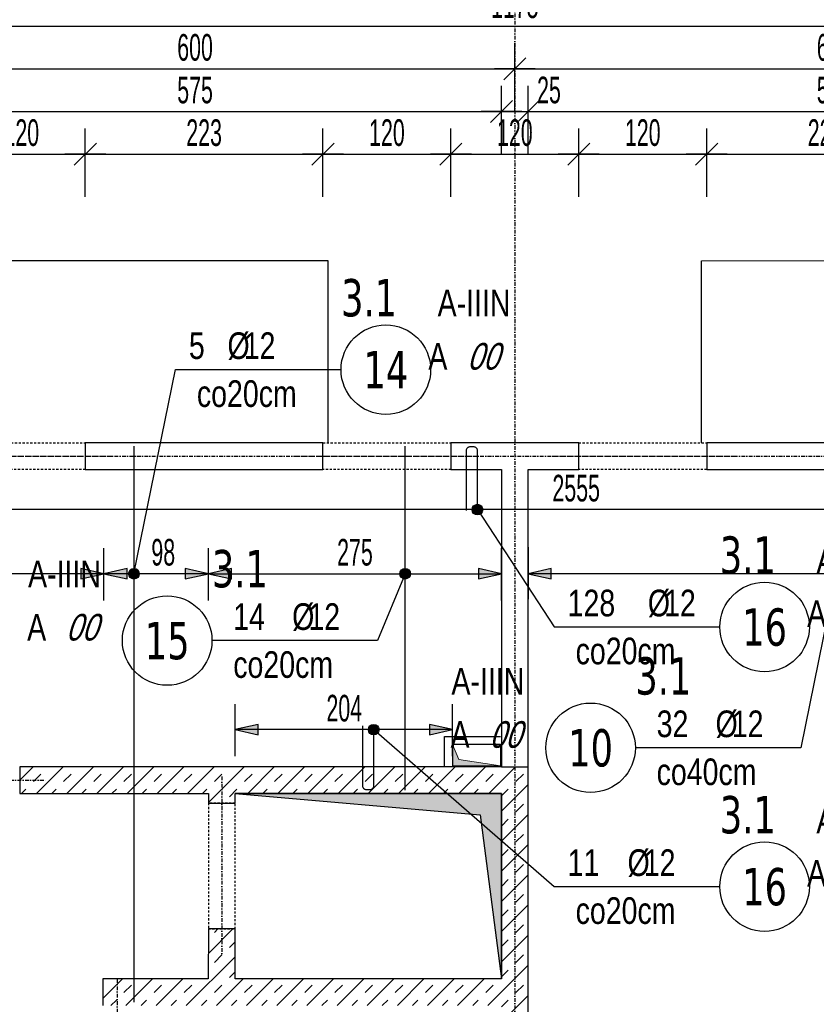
# Model space of a CAD drawing. Header units: millimetres. Extents: x -9646 to 8439, y -19398 to -14733.
# Tile 30 of 49: x -3691 to -2944, y -16368 to -15444. Entities that reach past the tile are written whole.
import ezdxf
from ezdxf.enums import TextEntityAlignment as Align

# ---------------------------------------------------------------- set-up
doc = ezdxf.new("R2010")
doc.units = ezdxf.units.MM
doc.header["$LTSCALE"] = 10
doc.linetypes.add('MO', pattern=[0.7, 0.35, -0.17, 0.01, -0.17])
doc.linetypes.add('MP', pattern=[0.36, 0.2, -0.16])
for name, color, linetype in [('BA_szr', 1, 'Continuous'), ('BA_wym', 1, 'Continuous'), ('BD_lpm', 1, 'MP'), ('BD_osm', 1, 'MO'), ('BD_wic', 1, 'Continuous'), ('BD_wig', 3, 'Continuous'), ('BZ_odn', 1, 'Continuous'), ('BZ_opi1', 7, 'Continuous'), ('BZ_opi2', 4, 'Continuous'), ('BZ_P_wid', 3, 'Continuous'), ('BZ_wym', 1, 'Continuous')]:
    doc.layers.add(name, color=color, linetype=linetype)
doc.layers.add('BZ_pom', color=6, linetype='Continuous', plot=False)
doc.layers.add('Nowe_A-Przebicia_Nr_pióra__1', color=7, linetype='Continuous', lineweight=13)
doc.layers.add('Nowe_A-Przebicia_Nr_pióra__102', color=7, linetype='Continuous', lineweight=5, true_color=0xcccccc)
doc.styles.add('BIKTBG', font='tahoma.ttf', dxfattribs={"width": 0.85})
doc.styles.add('BIKTS', font='bikromsw.shx', dxfattribs={"width": 0.8})
doc.styles.add('BIKWYM', font='bikromsw.shx', dxfattribs={"width": 0.6})
doc.dimstyles.new('BA_KR_100_cm', dxfattribs={"dimtxt": 25, "dimasz": 1.666667, "dimexe": 24, "dimexo": 0, "dimgap": 0, "dimtad": 0, "dimdec": 1, "dimrnd": 0.5, "dimzin": 9, "dimdsep": 46, "dimtxsty": 'BIKWYM', "dimblk": 'WYM-KR', "dimcen": 0, "dimdle": 20, "dimclrd": 256, "dimclre": 256, "dimclrt": 2, "dimadec": 0, "dimazin": 0, "dimtfac": 0.033333, "dimtdec": 1, "dimtmove": 0, "dimatfit": 3, "dimldrblk": 'WYM-KR', "dimfxl": 25, "dimfxlon": 1, "dimtvp": 0.8, "dimtolj": 1, "dimarcsym": 0})
doc.dimstyles.new('BZ_KP_100_cm', dxfattribs={"dimtxt": 25, "dimasz": 1.666667, "dimexe": 24, "dimexo": 0, "dimgap": 0, "dimtad": 0, "dimdec": 1, "dimrnd": 0.5, "dimzin": 9, "dimdsep": 46, "dimtxsty": 'BIKWYM', "dimblk": 'WYM-KR', "dimblk1": 'WYM-KP', "dimblk2": 'WYM-KP', "dimsah": 1, "dimcen": 0, "dimdle": 20, "dimclrd": 256, "dimclre": 256, "dimclrt": 7, "dimadec": 0, "dimazin": 0, "dimtfac": 0.033333, "dimtdec": 1, "dimtmove": 0, "dimatfit": 3, "dimldrblk": 'WYM-KP', "dimfxl": 1, "dimtvp": 0.8, "dimtolj": 1, "dimarcsym": 0})
doc.dimstyles.new('BZ_ST_100_cm', dxfattribs={"dimtxt": 25, "dimasz": 1.666667, "dimexe": 24, "dimexo": 0, "dimgap": 0, "dimtad": 0, "dimdec": 1, "dimrnd": 0.5, "dimdsep": 46, "dimtxsty": 'BIKWYM', "dimblk": 'WYM-ST', "dimcen": 0, "dimdle": 20, "dimclrd": 256, "dimclre": 256, "dimclrt": 7, "dimadec": 0, "dimazin": 0, "dimtfac": 0.033333, "dimtdec": 1, "dimtix": 1, "dimtmove": 2, "dimatfit": 3, "dimldrblk": 'WYM-ST', "dimfxl": 25, "dimfxlon": 1, "dimtvp": 0.8, "dimtolj": 1, "dimtzin": 0, "dimarcsym": 0})

# ---------------------------------------------------------------- blocks, each defined once
blk = doc.blocks.new('WYM-KR')
at = {"color": 7, "linetype": 'ByBlock'}
blk.add_line((6.24, 6.24), (-6.24, -6.24), dxfattribs=at)
at = {"linetype": 'ByBlock'}
blk.add_line((11.52, 0), (-11.52, 0), dxfattribs=at)
blk = doc.blocks.new('*D194')
at = {"layer": 'BA_wym', "lineweight": -2}
for p, q in [((-3749.9, -15610.3), (-3749.9, -15546.3)), ((-3629.9, -15610.3), (-3629.9, -15546.3)), ((-3748.24, -15570.3), (-3631.57, -15570.3))]:
    blk.add_line(p, q, dxfattribs=at)
at = {"layer": 'Defpoints', "color": 0}
for p in [(-3629.9, -15570.3), (-3749.9, -15841.31), (-3629.9, -15841.31)]:
    blk.add_point(p, dxfattribs=at)
at = {"layer": 'BA_wym', "lineweight": -2, "xscale": 1.666666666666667, "yscale": 1.666666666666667, "zscale": 1.666666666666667, "rotation": 180}
blk.add_blockref('WYM-KR', (-3749.9, -15570.3), dxfattribs=at)
at = {"layer": 'BA_wym', "lineweight": -2, "xscale": 1.666666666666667, "yscale": 1.666666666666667, "zscale": 1.666666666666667}
blk.add_blockref('WYM-KR', (-3629.9, -15570.3), dxfattribs=at)
at = {"layer": 'BA_wym', "color": 2, "insert": (-3689.9, -15550.3), "char_height": 25, "attachment_point": 5, "style": 'BIKWYM'}
blk.add_mtext('\\A1;120', dxfattribs=at)
blk = doc.blocks.new('*D195')
at = {"layer": 'BA_wym', "lineweight": -2}
for p, q in [((-3629.9, -15610.3), (-3629.9, -15546.3)), ((-3406.9, -15610.3), (-3406.9, -15546.3)), ((-3628.24, -15570.3), (-3408.57, -15570.3))]:
    blk.add_line(p, q, dxfattribs=at)
at = {"layer": 'Defpoints', "color": 0}
for p in [(-3406.9, -15570.3), (-3629.9, -15841.31), (-3406.9, -15841.31)]:
    blk.add_point(p, dxfattribs=at)
at = {"layer": 'BA_wym', "lineweight": -2, "xscale": 1.666666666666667, "yscale": 1.666666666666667, "zscale": 1.666666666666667, "rotation": 180}
blk.add_blockref('WYM-KR', (-3629.9, -15570.3), dxfattribs=at)
at = {"layer": 'BA_wym', "lineweight": -2, "xscale": 1.666666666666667, "yscale": 1.666666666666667, "zscale": 1.666666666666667}
blk.add_blockref('WYM-KR', (-3406.9, -15570.3), dxfattribs=at)
at = {"layer": 'BA_wym', "color": 2, "insert": (-3518.4, -15550.3), "char_height": 25, "attachment_point": 5, "style": 'BIKWYM'}
blk.add_mtext('\\A1;223', dxfattribs=at)
blk = doc.blocks.new('*D196')
at = {"layer": 'BA_wym', "lineweight": -2}
for p, q in [((-3406.9, -15610.3), (-3406.9, -15546.3)), ((-3286.9, -15610.3), (-3286.9, -15546.3)), ((-3405.24, -15570.3), (-3288.57, -15570.3))]:
    blk.add_line(p, q, dxfattribs=at)
at = {"layer": 'Defpoints', "color": 0}
for p in [(-3286.9, -15570.3), (-3406.9, -15841.31), (-3286.9, -15841.31)]:
    blk.add_point(p, dxfattribs=at)
at = {"layer": 'BA_wym', "lineweight": -2, "xscale": 1.666666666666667, "yscale": 1.666666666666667, "zscale": 1.666666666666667, "rotation": 180}
blk.add_blockref('WYM-KR', (-3406.9, -15570.3), dxfattribs=at)
at = {"layer": 'BA_wym', "lineweight": -2, "xscale": 1.666666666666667, "yscale": 1.666666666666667, "zscale": 1.666666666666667}
blk.add_blockref('WYM-KR', (-3286.9, -15570.3), dxfattribs=at)
at = {"layer": 'BA_wym', "color": 2, "insert": (-3346.9, -15550.3), "char_height": 25, "attachment_point": 5, "style": 'BIKWYM'}
blk.add_mtext('\\A1;120', dxfattribs=at)
blk = doc.blocks.new('*D197')
at = {"layer": 'BA_wym', "lineweight": -2}
for p, q in [((-3286.9, -15610.3), (-3286.9, -15546.3)), ((-3166.9, -15610.3), (-3166.9, -15546.3)), ((-3285.24, -15570.3), (-3168.57, -15570.3))]:
    blk.add_line(p, q, dxfattribs=at)
at = {"layer": 'Defpoints', "color": 0}
for p in [(-3166.9, -15570.3), (-3286.9, -15841.31), (-3166.9, -15841.31)]:
    blk.add_point(p, dxfattribs=at)
at = {"layer": 'BA_wym', "lineweight": -2, "xscale": 1.666666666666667, "yscale": 1.666666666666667, "zscale": 1.666666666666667, "rotation": 180}
blk.add_blockref('WYM-KR', (-3286.9, -15570.3), dxfattribs=at)
at = {"layer": 'BA_wym', "lineweight": -2, "xscale": 1.666666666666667, "yscale": 1.666666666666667, "zscale": 1.666666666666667}
blk.add_blockref('WYM-KR', (-3166.9, -15570.3), dxfattribs=at)
at = {"layer": 'BA_wym', "color": 2, "insert": (-3226.9, -15550.3), "char_height": 25, "attachment_point": 5, "style": 'BIKWYM'}
blk.add_mtext('\\A1;120', dxfattribs=at)
blk = doc.blocks.new('*D198')
at = {"layer": 'BA_wym', "lineweight": -2}
for p, q in [((-3166.9, -15610.3), (-3166.9, -15546.3)), ((-3046.9, -15610.3), (-3046.9, -15546.3)), ((-3165.24, -15570.3), (-3048.57, -15570.3))]:
    blk.add_line(p, q, dxfattribs=at)
at = {"layer": 'Defpoints', "color": 0}
for p in [(-3046.9, -15570.3), (-3166.9, -15841.31), (-3046.9, -15841.31)]:
    blk.add_point(p, dxfattribs=at)
at = {"layer": 'BA_wym', "lineweight": -2, "xscale": 1.666666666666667, "yscale": 1.666666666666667, "zscale": 1.666666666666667, "rotation": 180}
blk.add_blockref('WYM-KR', (-3166.9, -15570.3), dxfattribs=at)
at = {"layer": 'BA_wym', "lineweight": -2, "xscale": 1.666666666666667, "yscale": 1.666666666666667, "zscale": 1.666666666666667}
blk.add_blockref('WYM-KR', (-3046.9, -15570.3), dxfattribs=at)
at = {"layer": 'BA_wym', "color": 2, "insert": (-3106.9, -15550.3), "char_height": 25, "attachment_point": 5, "style": 'BIKWYM'}
blk.add_mtext('\\A1;120', dxfattribs=at)
blk = doc.blocks.new('*D199')
at = {"layer": 'BA_wym', "lineweight": -2}
for p, q in [((-3046.9, -15610.3), (-3046.9, -15546.3)), ((-2823.9, -15610.3), (-2823.9, -15546.3)), ((-3045.24, -15570.3), (-2825.57, -15570.3))]:
    blk.add_line(p, q, dxfattribs=at)
at = {"layer": 'Defpoints', "color": 0}
for p in [(-2823.9, -15570.3), (-3046.9, -15841.31), (-2823.9, -15841.31)]:
    blk.add_point(p, dxfattribs=at)
at = {"layer": 'BA_wym', "lineweight": -2, "xscale": 1.666666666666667, "yscale": 1.666666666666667, "zscale": 1.666666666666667, "rotation": 180}
blk.add_blockref('WYM-KR', (-3046.9, -15570.3), dxfattribs=at)
at = {"layer": 'BA_wym', "lineweight": -2, "xscale": 1.666666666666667, "yscale": 1.666666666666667, "zscale": 1.666666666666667}
blk.add_blockref('WYM-KR', (-2823.9, -15570.3), dxfattribs=at)
at = {"layer": 'BA_wym', "color": 2, "insert": (-2935.4, -15550.3), "char_height": 25, "attachment_point": 5, "style": 'BIKWYM'}
blk.add_mtext('\\A1;223', dxfattribs=at)
blk = doc.blocks.new('*D212')
at = {"layer": 'BA_wym', "lineweight": -2}
for p, q in [((-3814.4, -15570.3), (-3814.4, -15506.3)), ((-3239.4, -15570.3), (-3239.4, -15506.3)), ((-3812.74, -15530.3), (-3241.07, -15530.3))]:
    blk.add_line(p, q, dxfattribs=at)
at = {"layer": 'Defpoints', "color": 0}
for p in [(-3239.4, -15530.3), (-3814.4, -15790.31), (-3239.4, -15866.31)]:
    blk.add_point(p, dxfattribs=at)
at = {"layer": 'BA_wym', "lineweight": -2, "xscale": 1.666666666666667, "yscale": 1.666666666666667, "zscale": 1.666666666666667, "rotation": 180}
blk.add_blockref('WYM-KR', (-3814.4, -15530.3), dxfattribs=at)
at = {"layer": 'BA_wym', "lineweight": -2, "xscale": 1.666666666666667, "yscale": 1.666666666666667, "zscale": 1.666666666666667}
blk.add_blockref('WYM-KR', (-3239.4, -15530.3), dxfattribs=at)
at = {"layer": 'BA_wym', "color": 2, "insert": (-3526.9, -15510.3), "char_height": 25, "attachment_point": 5, "style": 'BIKWYM'}
blk.add_mtext('\\A1;575', dxfattribs=at)
blk = doc.blocks.new('*D213')
at = {"layer": 'BA_wym', "lineweight": -2}
for p, q in [((-3239.4, -15570.3), (-3239.4, -15506.3)), ((-3214.4, -15570.3), (-3214.4, -15506.3)), ((-3241.07, -15530.3), (-3242.74, -15530.3)), ((-3239.4, -15530.3), (-3214.4, -15530.3)), ((-3212.74, -15530.3), (-3178.69, -15530.3))]:
    blk.add_line(p, q, dxfattribs=at)
at = {"layer": 'Defpoints', "color": 0}
for p in [(-3214.4, -15530.3), (-3239.4, -15866.31), (-3214.4, -15866.31)]:
    blk.add_point(p, dxfattribs=at)
at = {"layer": 'BA_wym', "lineweight": -2, "xscale": 1.666666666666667, "yscale": 1.666666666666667, "zscale": 1.666666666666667}
blk.add_blockref('WYM-KR', (-3239.4, -15530.3), dxfattribs=at)
at = {"layer": 'BA_wym', "lineweight": -2, "xscale": 1.666666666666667, "yscale": 1.666666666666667, "zscale": 1.666666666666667, "rotation": 180}
blk.add_blockref('WYM-KR', (-3214.4, -15530.3), dxfattribs=at)
at = {"layer": 'BA_wym', "color": 2, "insert": (-3194.88, -15510.3), "char_height": 25, "attachment_point": 5, "style": 'BIKWYM'}
blk.add_mtext('\\A1;25', dxfattribs=at)
blk = doc.blocks.new('*D214')
at = {"layer": 'BA_wym', "lineweight": -2}
for p, q in [((-3214.4, -15570.3), (-3214.4, -15506.3)), ((-2639.4, -15570.3), (-2639.4, -15506.3)), ((-3212.74, -15530.3), (-2641.07, -15530.3))]:
    blk.add_line(p, q, dxfattribs=at)
at = {"layer": 'Defpoints', "color": 0}
for p in [(-2639.4, -15530.3), (-2639.4, -15790.31), (-3214.4, -15866.31)]:
    blk.add_point(p, dxfattribs=at)
at = {"layer": 'BA_wym', "lineweight": -2, "xscale": 1.666666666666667, "yscale": 1.666666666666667, "zscale": 1.666666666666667, "rotation": 180}
blk.add_blockref('WYM-KR', (-3214.4, -15530.3), dxfattribs=at)
at = {"layer": 'BA_wym', "lineweight": -2, "xscale": 1.666666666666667, "yscale": 1.666666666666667, "zscale": 1.666666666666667}
blk.add_blockref('WYM-KR', (-2639.4, -15530.3), dxfattribs=at)
at = {"layer": 'BA_wym', "color": 2, "insert": (-2926.9, -15510.3), "char_height": 25, "attachment_point": 5, "style": 'BIKWYM'}
blk.add_mtext('\\A1;575', dxfattribs=at)
blk = doc.blocks.new('*D221')
at = {"layer": 'BA_wym', "lineweight": -2}
for p, q in [((-3826.9, -15530.3), (-3826.9, -15466.3)), ((-3226.9, -15530.3), (-3226.9, -15466.3)), ((-3825.24, -15490.3), (-3228.57, -15490.3))]:
    blk.add_line(p, q, dxfattribs=at)
at = {"layer": 'Defpoints', "color": 0}
for p in [(-3226.9, -15490.3), (-3826.9, -15670.3), (-3226.9, -15841.31)]:
    blk.add_point(p, dxfattribs=at)
at = {"layer": 'BA_wym', "lineweight": -2, "xscale": 1.666666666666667, "yscale": 1.666666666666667, "zscale": 1.666666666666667, "rotation": 180}
blk.add_blockref('WYM-KR', (-3826.9, -15490.3), dxfattribs=at)
at = {"layer": 'BA_wym', "lineweight": -2, "xscale": 1.666666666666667, "yscale": 1.666666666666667, "zscale": 1.666666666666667}
blk.add_blockref('WYM-KR', (-3226.9, -15490.3), dxfattribs=at)
at = {"layer": 'BA_wym', "color": 2, "insert": (-3526.9, -15470.3), "char_height": 25, "attachment_point": 5, "style": 'BIKWYM'}
blk.add_mtext('\\A1;600', dxfattribs=at)
blk = doc.blocks.new('*D222')
at = {"layer": 'BA_wym', "lineweight": -2}
for p, q in [((-3226.9, -15530.3), (-3226.9, -15466.3)), ((-2626.9, -15530.3), (-2626.9, -15466.3)), ((-3225.24, -15490.3), (-2628.57, -15490.3))]:
    blk.add_line(p, q, dxfattribs=at)
at = {"layer": 'Defpoints', "color": 0}
for p in [(-2626.9, -15490.3), (-2626.9, -15670.3), (-3226.9, -15841.31)]:
    blk.add_point(p, dxfattribs=at)
at = {"layer": 'BA_wym', "lineweight": -2, "xscale": 1.666666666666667, "yscale": 1.666666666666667, "zscale": 1.666666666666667, "rotation": 180}
blk.add_blockref('WYM-KR', (-3226.9, -15490.3), dxfattribs=at)
at = {"layer": 'BA_wym', "lineweight": -2, "xscale": 1.666666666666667, "yscale": 1.666666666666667, "zscale": 1.666666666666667}
blk.add_blockref('WYM-KR', (-2626.9, -15490.3), dxfattribs=at)
at = {"layer": 'BA_wym', "color": 2, "insert": (-2926.9, -15470.3), "char_height": 25, "attachment_point": 5, "style": 'BIKWYM'}
blk.add_mtext('\\A1;600', dxfattribs=at)
blk = doc.blocks.new('*D226')
at = {"layer": 'BA_wym', "lineweight": -2}
for p, q in [((-4529.4, -15450.3), (-4529.4, -15386.3)), ((-1924.4, -15450.3), (-1924.4, -15386.3)), ((-4527.74, -15410.3), (-1926.07, -15410.3))]:
    blk.add_line(p, q, dxfattribs=at)
at = {"layer": 'Defpoints', "color": 0}
for p in [(-1924.4, -15410.3), (-4529.4, -15841.31), (-1924.4, -15841.31)]:
    blk.add_point(p, dxfattribs=at)
at = {"layer": 'BA_wym', "lineweight": -2, "xscale": 1.666666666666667, "yscale": 1.666666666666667, "zscale": 1.666666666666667, "rotation": 180}
blk.add_blockref('WYM-KR', (-4529.4, -15410.3), dxfattribs=at)
at = {"layer": 'BA_wym', "lineweight": -2, "xscale": 1.666666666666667, "yscale": 1.666666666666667, "zscale": 1.666666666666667}
blk.add_blockref('WYM-KR', (-1924.4, -15410.3), dxfattribs=at)
at = {"layer": 'BA_wym', "color": 2, "insert": (-3226.9, -15390.3), "char_height": 25, "attachment_point": 5, "style": 'BIKWYM'}
blk.add_mtext('\\A1;2605', dxfattribs=at)
blk = doc.blocks.new('*D228')
at = {"layer": 'BA_wym', "lineweight": -2}
for p, q in [((-3814.4, -15490.3), (-3814.4, -15426.3)), ((-2639.41, -15490.3), (-2639.41, -15426.3)), ((-3812.73, -15450.3), (-2641.08, -15450.3))]:
    blk.add_line(p, q, dxfattribs=at)
at = {"layer": 'Defpoints', "color": 0}
for p in [(-2639.41, -15450.3), (-3814.4, -15790.31), (-2639.41, -15790.31)]:
    blk.add_point(p, dxfattribs=at)
at = {"layer": 'BA_wym', "lineweight": -2, "xscale": 1.666666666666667, "yscale": 1.666666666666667, "zscale": 1.666666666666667, "rotation": 180}
blk.add_blockref('WYM-KR', (-3814.4, -15450.3), dxfattribs=at)
at = {"layer": 'BA_wym', "lineweight": -2, "xscale": 1.666666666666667, "yscale": 1.666666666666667, "zscale": 1.666666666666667}
blk.add_blockref('WYM-KR', (-2639.41, -15450.3), dxfattribs=at)
at = {"layer": 'BA_wym', "color": 2, "insert": (-3226.91, -15430.3), "char_height": 25, "attachment_point": 5, "style": 'BIKWYM'}
blk.add_mtext('\\A1;1175', dxfattribs=at)
blk = doc.blocks.new('*D336')
at = {"layer": 'BA_wym', "lineweight": -2}
for p, q in [((-4700.4, -15410.3), (-4700.4, -15346.3)), ((-1753.4, -15410.3), (-1753.4, -15346.3)), ((-4698.74, -15370.3), (-1755.07, -15370.3))]:
    blk.add_line(p, q, dxfattribs=at)
at = {"layer": 'Defpoints', "color": 0}
for p in [(-1753.4, -15370.3), (-4700.4, -16103.81), (-1753.4, -16103.81)]:
    blk.add_point(p, dxfattribs=at)
at = {"layer": 'BA_wym', "lineweight": -2, "xscale": 1.666666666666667, "yscale": 1.666666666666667, "zscale": 1.666666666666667, "rotation": 180}
blk.add_blockref('WYM-KR', (-4700.4, -15370.3), dxfattribs=at)
at = {"layer": 'BA_wym', "lineweight": -2, "xscale": 1.666666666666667, "yscale": 1.666666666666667, "zscale": 1.666666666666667}
blk.add_blockref('WYM-KR', (-1753.4, -15370.3), dxfattribs=at)
at = {"layer": 'BA_wym', "color": 2, "insert": (-3226.9, -15350.3), "char_height": 25, "attachment_point": 5, "style": 'BIKWYM'}
blk.add_mtext('\\A1;2947', dxfattribs=at)
blk = doc.blocks.new('WYM-ST')
blk.add_hatch(color=256).paths.add_polyline_path([(-13, 2.88), (0, 0), (-13, -2.88)])
blk.add_lwpolyline([(0, 0), (-13, 2.88), (-13, -2.88), (0, 0)])
blk = doc.blocks.new('*D363')
at = {"layer": 'BA_wym', "lineweight": -2}
for p, q in [((-4504.4, -15939.08), (-4504.4, -15988.08)), ((-3612.4, -15989.08), (-3612.4, -15940.08)), ((-3614.07, -15964.08), (-4502.74, -15964.08))]:
    blk.add_line(p, q, dxfattribs=at)
at = {"layer": 'Defpoints', "color": 0}
for p in [(-4504.4, -15866.31), (-4504.4, -15964.08), (-3612.4, -16369.31)]:
    blk.add_point(p, dxfattribs=at)
at = {"layer": 'BA_wym', "lineweight": -2, "xscale": 1.666666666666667, "yscale": 1.666666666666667, "zscale": 1.666666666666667, "rotation": 180}
blk.add_blockref('WYM-ST', (-4504.4, -15964.08), dxfattribs=at)
at = {"layer": 'BA_wym', "lineweight": -2, "xscale": 1.666666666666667, "yscale": 1.666666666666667, "zscale": 1.666666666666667}
blk.add_blockref('WYM-ST', (-3612.4, -15964.08), dxfattribs=at)
at = {"layer": 'BA_wym', "color": 7, "insert": (-4009.42, -15944.08), "char_height": 25, "attachment_point": 5, "style": 'BIKWYM'}
blk.add_mtext('\\A1;892', dxfattribs=at)
blk = doc.blocks.new('*D364')
at = {"layer": 'BA_wym', "lineweight": -2}
for p, q in [((-3612.4, -15989.08), (-3612.4, -15940.08)), ((-3514.4, -15989.08), (-3514.4, -15940.08)), ((-3516.07, -15964.08), (-3610.74, -15964.08))]:
    blk.add_line(p, q, dxfattribs=at)
at = {"layer": 'Defpoints', "color": 0}
for p in [(-3612.4, -15964.08), (-3514.4, -16170.31), (-3612.4, -16369.31)]:
    blk.add_point(p, dxfattribs=at)
at = {"layer": 'BA_wym', "lineweight": -2, "xscale": 1.666666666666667, "yscale": 1.666666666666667, "zscale": 1.666666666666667, "rotation": 180}
blk.add_blockref('WYM-ST', (-3612.4, -15964.08), dxfattribs=at)
at = {"layer": 'BA_wym', "lineweight": -2, "xscale": 1.666666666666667, "yscale": 1.666666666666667, "zscale": 1.666666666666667}
blk.add_blockref('WYM-ST', (-3514.4, -15964.08), dxfattribs=at)
at = {"layer": 'BA_wym', "color": 7, "insert": (-3556.73, -15944.08), "char_height": 25, "attachment_point": 5, "style": 'BIKWYM'}
blk.add_mtext('\\A1;98', dxfattribs=at)
blk = doc.blocks.new('*D365')
at = {"layer": 'BA_wym', "lineweight": -2}
for p, q in [((-3214.4, -15939.08), (-3214.4, -15988.08)), ((-1949.4, -15939.08), (-1949.4, -15988.08)), ((-1951.07, -15964.08), (-3212.74, -15964.08))]:
    blk.add_line(p, q, dxfattribs=at)
at = {"layer": 'Defpoints', "color": 0}
for p in [(-3214.4, -15866.31), (-1949.4, -15866.31), (-3214.4, -15964.08)]:
    blk.add_point(p, dxfattribs=at)
at = {"layer": 'BA_wym', "lineweight": -2, "xscale": 1.666666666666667, "yscale": 1.666666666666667, "zscale": 1.666666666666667, "rotation": 180}
blk.add_blockref('WYM-ST', (-3214.4, -15964.08), dxfattribs=at)
at = {"layer": 'BA_wym', "lineweight": -2, "xscale": 1.666666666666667, "yscale": 1.666666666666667, "zscale": 1.666666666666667}
blk.add_blockref('WYM-ST', (-1949.4, -15964.08), dxfattribs=at)
at = {"layer": 'BA_wym', "color": 7, "insert": (-2569.57, -15944.08), "char_height": 25, "attachment_point": 5, "style": 'BIKWYM'}
blk.add_mtext('\\A1;1265', dxfattribs=at)
blk = doc.blocks.new('WYM-KP')
blk.add_hatch(color=256).paths.add_polyline_path([(3, 0, 1), (-3, 0, 1)])
blk.add_circle((0, 0), 3)
blk = doc.blocks.new('bik_BlkOpPret', base_point=(1524.45, 7050.26))
at = {"layer": 'BZ_opi1', "style": 'BIKTS', "width": 0.6}
for tag, p in [('SZTUK', (1533.83, 7057.76)), ('PRZEDR_FI', (1554.72, 7057.76)), ('PRZEKROJ', (1563.29, 7057.76)), ('PRZEDR_L', (1533.83, 7024.01)), ('DLUGOSC', (1568.65, 7024.01)), ('UWAGA', (1533.83, 6997.76))]:
    blk.add_attdef(tag, p, '', height=18.75, dxfattribs=at)
at = {"layer": 'BZ_opi2', "style": 'BIKTBG', "width": 0.6}
blk.add_attdef('NUMER', text='', height=26.25, dxfattribs=at).set_placement((1620.77, 7050.26), align=Align.MIDDLE_CENTER)
at = {"layer": 'BZ_pom', "width": 0.6}
for tag, p, height, style in [('POZYCJA', (1589.27, 7087.76), 26.25, 'BIKTBG'), ('GATUNEK', (1630.22, 7087.76), 18.75, 'BIKTS'), ('METODA_L', (1639.09, 7050.26), 18.75, 'BIKTS'), ('EURO_KOD', (1663.74, 7050.26), 18.75, 'BIKTS')]:
    blk.add_attdef(tag, p, '', height=height, dxfattribs=dict(at, style=style))
at = {"layer": 'BZ_wym', "width": 0.6}
for tag, p, height, style, flags in [('PRZEDR_NR', (1533.83, 6969.63), 26.25, 'BIKTBG', 1), ('PRZEDR_SZT', (1533.83, 6941.51), 18.75, 'BIKTS', 1), ('TYP_PRETA', (1533.83, 6913.38), 18.75, 'BIKTS', 3), ('EURO_KOD_SEGMENTY', (1567.58, 6885.26), 18.75, 'BIKTS', 3), ('HAK_1', (1533.83, 6857.13), 18.75, 'BIKTS', 3), ('HAK_2', (1533.83, 6829.01), 18.75, 'BIKTS', 3), ('ID', (1533.83, 6800.88), 18.75, 'BIKTS', 3), ('ID_C', (1533.83, 6772.76), 18.75, 'BIKTS', 3), ('b_atr_0', (1533.83, 6744.63), 18.75, 'BIKTS', 3)]:
    blk.add_attdef(tag, p, '', height=height, dxfattribs=dict(at, style=style, flags=flags))
blk = doc.blocks.new('*D374')
at = {"layer": 'BA_wym', "lineweight": -2}
for p, q in [((-4504.4, -15878.93), (-4504.4, -15927.93)), ((-1949.4, -15878.93), (-1949.4, -15927.93)), ((-1951.07, -15903.93), (-4502.74, -15903.93))]:
    blk.add_line(p, q, dxfattribs=at)
at = {"layer": 'Defpoints', "color": 0}
for p in [(-4504.4, -15866.31), (-1949.4, -15866.31), (-4504.4, -15903.93)]:
    blk.add_point(p, dxfattribs=at)
at = {"layer": 'BA_wym', "lineweight": -2, "xscale": 1.666666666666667, "yscale": 1.666666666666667, "zscale": 1.666666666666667, "rotation": 180}
blk.add_blockref('WYM-ST', (-4504.4, -15903.93), dxfattribs=at)
at = {"layer": 'BA_wym', "lineweight": -2, "xscale": 1.666666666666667, "yscale": 1.666666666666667, "zscale": 1.666666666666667}
blk.add_blockref('WYM-ST', (-1949.4, -15903.93), dxfattribs=at)
at = {"layer": 'BA_wym', "color": 7, "insert": (-3169.34, -15883.93), "char_height": 25, "attachment_point": 5, "style": 'BIKWYM'}
blk.add_mtext('\\A1;2555', dxfattribs=at)
blk = doc.blocks.new('*D375')
at = {"layer": 'BA_wym', "lineweight": -2}
for p, q in [((-3489.4, -16135.39), (-3489.4, -16086.39)), ((-3285.4, -16135.39), (-3285.4, -16086.39)), ((-3287.07, -16110.39), (-3487.74, -16110.39))]:
    blk.add_line(p, q, dxfattribs=at)
at = {"layer": 'Defpoints', "color": 0}
for p in [(-3489.4, -16110.39), (-3285.4, -16144.31), (-3489.4, -16179.31)]:
    blk.add_point(p, dxfattribs=at)
at = {"layer": 'BA_wym', "lineweight": -2, "xscale": 1.666666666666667, "yscale": 1.666666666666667, "zscale": 1.666666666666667, "rotation": 180}
blk.add_blockref('WYM-ST', (-3489.4, -16110.39), dxfattribs=at)
at = {"layer": 'BA_wym', "lineweight": -2, "xscale": 1.666666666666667, "yscale": 1.666666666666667, "zscale": 1.666666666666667}
blk.add_blockref('WYM-ST', (-3285.4, -16110.39), dxfattribs=at)
at = {"layer": 'BA_wym', "color": 7, "insert": (-3386.9, -16090.39), "char_height": 25, "attachment_point": 5, "style": 'BIKWYM'}
blk.add_mtext('\\A1;204', dxfattribs=at)
blk = doc.blocks.new('*D401')
at = {"layer": 'BA_wym', "lineweight": -2}
for p, q in [((-3514.4, -15989.08), (-3514.4, -15940.08)), ((-3239.4, -15989.08), (-3239.4, -15940.08)), ((-3512.74, -15964.08), (-3241.07, -15964.08))]:
    blk.add_line(p, q, dxfattribs=at)
at = {"layer": 'Defpoints', "color": 0}
for p in [(-3239.4, -15964.08), (-3514.4, -16170.31), (-3239.4, -16170.31)]:
    blk.add_point(p, dxfattribs=at)
at = {"layer": 'BA_wym', "lineweight": -2, "xscale": 1.666666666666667, "yscale": 1.666666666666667, "zscale": 1.666666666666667, "rotation": 180}
blk.add_blockref('WYM-ST', (-3514.4, -15964.08), dxfattribs=at)
at = {"layer": 'BA_wym', "lineweight": -2, "xscale": 1.666666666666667, "yscale": 1.666666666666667, "zscale": 1.666666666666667}
blk.add_blockref('WYM-ST', (-3239.4, -15964.08), dxfattribs=at)
at = {"layer": 'BA_wym', "color": 7, "insert": (-3376.9, -15944.08), "char_height": 25, "attachment_point": 5, "style": 'BIKWYM'}
blk.add_mtext('\\A1;275', dxfattribs=at)

msp = doc.modelspace()

# ---------------------------------------------------------------- hatches: boundary and pattern name
at = {"layer": 'BA_szr'}
h = msp.add_hatch(dxfattribs=at)
h.set_pattern_fill('BIK_ZELBET', color=256, scale=100, angle=45, pattern_type=2)
h.set_pattern_definition([(45, (-9978.849, -19192.657), (-14.142136, 14.142136), []), (45, (-9985.92, -19185.586), (-14.142136, 14.142136), [10, -10])])
h.paths.add_polyline_path([(-3691.4, -16170.31), (-3514.4, -16170.31), (-3514.4, -16179.31), (-3489.4, -16179.31), (-3489.4, -16170.31), (-3239.4, -16170.31), (-3239.4, -16344.31), (-3489.4, -16344.31), (-3489.4, -16297.31), (-3514.4, -16297.31), (-3514.44, -16344.31), (-3613.4, -16344.31), (-3613.4, -16369.31), (-3239.4, -16369.31), (-3239.4, -16681.31), (-3630.4, -16681.31), (-3630.4, -16706.31), (-3214.4, -16706.31), (-3214.4, -16681.31), (-3214.4, -16145.31), (-3239.4, -16145.31), (-3691.4, -16145.31)])
at = {"layer": 'BD_wic'}
h = msp.add_hatch(color=9, dxfattribs=at)
h.dxf.hatch_style = 1
h.paths.add_polyline_path([(-3489.4, -16170.31), (-3259.4, -16190.31), (-3239.4, -16344.31), (-3239.4, -16170.31)])
at = {"layer": 'Nowe_A-Przebicia_Nr_pióra__102', "linetype": 'Continuous', "lineweight": 5, "true_color": 0xcccccc}
msp.add_hatch(color=254, dxfattribs=at).paths.add_polyline_path([(-3240.4, -16144.31), (-3285.4, -16144.31), (-3285.4, -16124.31), (-3279.34, -16138.25)])

# ---------------------------------------------------------------- linework, layer by layer
at = {"layer": 'BD_lpm'}
for points in [[(-3629.9, -15866.31), (-3749.9, -15866.31), (-3749.9, -15841.31), (-3629.9, -15841.31)], [(-3286.9, -15866.31), (-3406.9, -15866.31), (-3406.9, -15841.31), (-3286.9, -15841.31)], [(-3046.9, -15866.31), (-3166.9, -15866.31), (-3166.9, -15841.31), (-3046.9, -15841.31)], [(-3514.4, -16297.31), (-3489.4, -16297.31), (-3489.4, -16179.31), (-3514.4, -16179.31)]]:
    msp.add_lwpolyline(points, close=True, dxfattribs=at)
at = {"layer": 'BD_osm', "color": 5}
for p, q in [((-3774.9, -15853.81), (-3604.9, -15853.81)), ((-3431.9, -15853.81), (-3261.9, -15853.81)), ((-3191.9, -15853.81), (-3021.9, -15853.81)), ((-3819.4, -16157.81), (-3666.4, -16157.81)), ((-3501.9, -16154.31), (-3501.9, -16322.31)), ((-3599.9, -16344.31), (-3599.9, -16706.31))]:
    msp.add_line(p, q, dxfattribs=at)
at = {"layer": 'BD_osm'}
for points in [[(-3226.9, -15270.3), (-3226.9, -18342.76)], [(-5100.4, -15853.81), (-1353.4, -15853.81)]]:
    msp.add_lwpolyline(points, dxfattribs=at)
at = {"layer": 'BD_wic', "color": 9}
for points in [[(-3401.94, -15841.31), (-3401.94, -15670.3), (-3845.4, -15670.3), (-3845.4, -15841.31)], [(-3051.87, -15841.31), (-3051.86, -15670.3), (-2608.4, -15670.29), (-2608.4, -15841.31)]]:
    msp.add_lwpolyline(points, dxfattribs=at)
at = {"layer": 'BD_wic', "color": 8}
for points in [[(-3292.9, -16145.31), (-3292.9, -16116.81), (-3240.4, -16116.81)], [(-3240.4, -16124.31), (-3285.4, -16124.31), (-3285.4, -16145.31)]]:
    msp.add_lwpolyline(points, dxfattribs=at)
at = {"layer": 'BD_wic'}
msp.add_lwpolyline([(-3489.4, -16170.31), (-3259.4, -16190.31), (-3239.4, -16344.31), (-3239.4, -16170.31), (-3489.4, -16170.31)], dxfattribs=at)
at = {"layer": 'BD_wig'}
for points in [[(-3214.4, -15866.31), (-3166.9, -15866.31), (-3166.9, -15841.31), (-3286.9, -15841.31), (-3286.9, -15866.31), (-3239.4, -15866.31), (-3239.4, -16145.31), (-3691.4, -16145.31), (-3691.4, -16170.31), (-3514.4, -16170.31), (-3514.4, -16179.31), (-3489.4, -16179.31), (-3489.4, -16170.31), (-3239.4, -16170.31), (-3239.4, -16344.31), (-3489.4, -16344.31), (-3489.4, -16297.31), (-3514.4, -16297.31), (-3514.44, -16344.31), (-3613.4, -16344.31), (-3613.4, -16369.31)], [(-3214.4, -16681.31), (-3214.4, -15866.31)], [(-3239.4, -16145.31), (-3214.4, -16145.31)]]:
    msp.add_lwpolyline(points, dxfattribs=at)
for points in [[(-3629.9, -15866.31), (-3406.9, -15866.31), (-3406.9, -15841.31), (-3629.9, -15841.31)], [(-3046.9, -15866.31), (-2823.9, -15866.31), (-2823.9, -15841.31), (-3046.9, -15841.31)]]:
    msp.add_lwpolyline(points, close=True, dxfattribs=at)
at = {"layer": 'BZ_odn'}
for centre in [(-3347.92, -15772.56), (-2992.62, -16014.05), (-3553.04, -16026.79), (-3155.86, -16127.41), (-2992.62, -16257.68)]:
    msp.add_circle(centre, 42, dxfattribs=at)
at = {"layer": 'BZ_P_wid', "color": 3, "const_width": 1.2}
for points in [[(-3584.23, -16366.31), (-3584.23, -15844.31)], [(-3329.84, -16167.31), (-3329.84, -15844.31)]]:
    msp.add_lwpolyline(points, dxfattribs=at)
at = {"layer": 'BZ_P_wid', "const_width": 1.2}
for points in [[(-3272.41, -15904.91), (-3272.41, -15848.51, -0.414214), (-3268.81, -15844.91), (-3265.61, -15844.91, -0.414214), (-3262.01, -15848.51), (-3262.01, -15904.91)], [(-3369.67, -16106.71), (-3369.67, -16163.11, 0.414214), (-3366.07, -16166.71), (-3362.87, -16166.71, 0.414214), (-3359.27, -16163.11), (-3359.27, -16106.71)]]:
    msp.add_lwpolyline(points, format="xyb", dxfattribs=at)
at = {"layer": 'Nowe_A-Przebicia_Nr_pióra__1', "color": 7, "linetype": 'Continuous', "lineweight": 13}
for p, q in [((-3279.34, -16138.25), (-3285.4, -16124.31)), ((-3285.4, -16124.31), (-3240.4, -16124.31)), ((-3285.4, -16144.31), (-3285.4, -16124.31)), ((-3240.4, -16124.31), (-3240.4, -16144.31)), ((-3240.4, -16144.31), (-3279.34, -16138.25)), ((-3240.4, -16144.31), (-3285.4, -16144.31))]:
    msp.add_line(p, q, dxfattribs=at)

# ---------------------------------------------------------------- block references
ref = msp.add_blockref('bik_BlkOpPret', (-3545.16, -15772.56))
ref.add_attrib('NUMER', '14', dxfattribs={"layer": 'BZ_opi2', "height": 35, "style": 'BIKTBG', "width": 0.8}).set_placement((-3347.92, -15772.56), align=Align.MIDDLE_CENTER)
ref.add_attrib('POZYCJA', '3.1', (-3389.92, -15722.56), dxfattribs={"layer": 'BZ_pom', "height": 35, "style": 'BIKTBG', "width": 0.8})
ref.add_attrib('SZTUK', '5', (-3532.66, -15762.56), dxfattribs={"layer": 'BZ_opi1', "height": 25, "style": 'BIKTS', "width": 0.8})
ref.add_attrib('GATUNEK', 'A-IIIN', (-3299.34, -15722.56), dxfattribs={"layer": 'BZ_pom', "height": 25, "style": 'BIKTS', "width": 0.8})
ref.add_attrib('PRZEKROJ', '12', (-3481.23, -15762.56), dxfattribs={"layer": 'BZ_opi1', "height": 25, "style": 'BIKTS', "width": 0.8})
ref.add_attrib('UWAGA', 'co20cm', (-3525.16, -15807.56), dxfattribs={"layer": 'BZ_opi1', "height": 25, "style": 'BIKTS', "width": 0.8})
ref.add_attrib('METODA_L', 'A', (-3308.01, -15772.56), dxfattribs={"layer": 'BZ_pom', "height": 25, "style": 'BIKTS', "width": 0.8})
ref.add_attrib('PRZEDR_FI', '%%c', (-3496.47, -15762.56), dxfattribs={"layer": 'BZ_opi1', "height": 25, "style": 'BIKTS', "width": 0.8})
ref.add_attrib('EURO_KOD', '00', (-3271.82, -15772.56), dxfattribs={"layer": 'BZ_pom', "height": 25, "style": 'BIKTS', "oblique": 18, "width": 0.8})
ref = msp.add_blockref('bik_BlkOpPret', (-3189.86, -16014.05))
ref.add_attrib('NUMER', '16', dxfattribs={"layer": 'BZ_opi2', "height": 35, "style": 'BIKTBG', "width": 0.8}).set_placement((-2992.62, -16014.05), align=Align.MIDDLE_CENTER)
ref.add_attrib('POZYCJA', '3.1', (-3034.62, -15964.05), dxfattribs={"layer": 'BZ_pom', "height": 35, "style": 'BIKTBG', "width": 0.8})
ref.add_attrib('SZTUK', '128', (-3177.36, -16004.05), dxfattribs={"layer": 'BZ_opi1', "height": 25, "style": 'BIKTS', "width": 0.8})
ref.add_attrib('GATUNEK', 'A-IIIN', (-2944.04, -15964.05), dxfattribs={"layer": 'BZ_pom', "height": 25, "style": 'BIKTS', "width": 0.8})
ref.add_attrib('PRZEKROJ', '12', (-3086.89, -16004.05), dxfattribs={"layer": 'BZ_opi1', "height": 25, "style": 'BIKTS', "width": 0.8})
ref.add_attrib('UWAGA', 'co20cm', (-3169.86, -16049.05), dxfattribs={"layer": 'BZ_opi1', "height": 25, "style": 'BIKTS', "width": 0.8})
ref.add_attrib('METODA_L', 'A', (-2952.72, -16014.05), dxfattribs={"layer": 'BZ_pom', "height": 25, "style": 'BIKTS', "width": 0.8})
ref.add_attrib('PRZEDR_FI', '%%c', (-3102.12, -16004.05), dxfattribs={"layer": 'BZ_opi1', "height": 25, "style": 'BIKTS', "width": 0.8})
ref.add_attrib('EURO_KOD', '21', (-2916.53, -16014.05), dxfattribs={"layer": 'BZ_pom', "height": 25, "style": 'BIKTS', "oblique": 18, "width": 0.8})
ref = msp.add_blockref('bik_BlkOpPret', (-3355.81, -16026.79))
ref.add_attrib('NUMER', '15', dxfattribs={"layer": 'BZ_opi2', "height": 35, "style": 'BIKTBG', "width": 0.8}).set_placement((-3553.04, -16026.79), align=Align.MIDDLE_CENTER)
ref.add_attrib('POZYCJA', '3.1', (-3511.04, -15976.79), dxfattribs={"layer": 'BZ_pom', "height": 35, "style": 'BIKTBG', "width": 0.8})
ref.add_attrib('SZTUK', '14', (-3491.04, -16016.79), dxfattribs={"layer": 'BZ_opi1', "height": 25, "style": 'BIKTS', "width": 0.8})
ref.add_attrib('GATUNEK', 'A-IIIN', (-3683.53, -15976.79), dxfattribs={"layer": 'BZ_pom', "height": 25, "style": 'BIKTS', "width": 0.8})
ref.add_attrib('PRZEKROJ', '12', (-3420.57, -16016.79), dxfattribs={"layer": 'BZ_opi1', "height": 25, "style": 'BIKTS', "width": 0.8})
ref.add_attrib('UWAGA', 'co20cm', (-3491.04, -16061.79), dxfattribs={"layer": 'BZ_opi1', "height": 25, "style": 'BIKTS', "width": 0.8})
ref.add_attrib('METODA_L', 'A', (-3684.38, -16026.79), dxfattribs={"layer": 'BZ_pom', "height": 25, "style": 'BIKTS', "width": 0.8})
ref.add_attrib('PRZEDR_FI', '%%c', (-3435.81, -16016.79), dxfattribs={"layer": 'BZ_opi1', "height": 25, "style": 'BIKTS', "width": 0.8})
ref.add_attrib('EURO_KOD', '00', (-3648.19, -16026.79), dxfattribs={"layer": 'BZ_pom', "height": 25, "style": 'BIKTS', "oblique": 18, "width": 0.8})
ref = msp.add_blockref('bik_BlkOpPret', (-2958.62, -16127.41))
ref.add_attrib('NUMER', '10', dxfattribs={"layer": 'BZ_opi2', "height": 35, "style": 'BIKTBG', "width": 0.8}).set_placement((-3155.86, -16127.41), align=Align.MIDDLE_CENTER)
ref.add_attrib('POZYCJA', '3.1', (-3113.86, -16077.41), dxfattribs={"layer": 'BZ_pom', "height": 35, "style": 'BIKTBG', "width": 0.8})
ref.add_attrib('SZTUK', '32', (-3093.86, -16117.41), dxfattribs={"layer": 'BZ_opi1', "height": 25, "style": 'BIKTS', "width": 0.8})
ref.add_attrib('GATUNEK', 'A-IIIN', (-3286.35, -16077.41), dxfattribs={"layer": 'BZ_pom', "height": 25, "style": 'BIKTS', "width": 0.8})
ref.add_attrib('PRZEKROJ', '12', (-3023.38, -16117.41), dxfattribs={"layer": 'BZ_opi1', "height": 25, "style": 'BIKTS', "width": 0.8})
ref.add_attrib('UWAGA', 'co40cm', (-3093.86, -16162.41), dxfattribs={"layer": 'BZ_opi1', "height": 25, "style": 'BIKTS', "width": 0.8})
ref.add_attrib('METODA_L', 'A', (-3287.19, -16127.41), dxfattribs={"layer": 'BZ_pom', "height": 25, "style": 'BIKTS', "width": 0.8})
ref.add_attrib('PRZEDR_FI', '%%c', (-3038.62, -16117.41), dxfattribs={"layer": 'BZ_opi1', "height": 25, "style": 'BIKTS', "width": 0.8})
ref.add_attrib('EURO_KOD', '00', (-3251, -16127.41), dxfattribs={"layer": 'BZ_pom', "height": 25, "style": 'BIKTS', "oblique": 18, "width": 0.8})
ref = msp.add_blockref('bik_BlkOpPret', (-3189.86, -16257.68))
ref.add_attrib('NUMER', '16', dxfattribs={"layer": 'BZ_opi2', "height": 35, "style": 'BIKTBG', "width": 0.8}).set_placement((-2992.62, -16257.68), align=Align.MIDDLE_CENTER)
ref.add_attrib('POZYCJA', '3.1', (-3034.62, -16207.68), dxfattribs={"layer": 'BZ_pom', "height": 35, "style": 'BIKTBG', "width": 0.8})
ref.add_attrib('SZTUK', '11', (-3177.36, -16247.68), dxfattribs={"layer": 'BZ_opi1', "height": 25, "style": 'BIKTS', "width": 0.8})
ref.add_attrib('GATUNEK', 'A-IIIN', (-2944.04, -16207.68), dxfattribs={"layer": 'BZ_pom', "height": 25, "style": 'BIKTS', "width": 0.8})
ref.add_attrib('PRZEKROJ', '12', (-3105.93, -16247.68), dxfattribs={"layer": 'BZ_opi1', "height": 25, "style": 'BIKTS', "width": 0.8})
ref.add_attrib('UWAGA', 'co20cm', (-3169.86, -16292.68), dxfattribs={"layer": 'BZ_opi1', "height": 25, "style": 'BIKTS', "width": 0.8})
ref.add_attrib('METODA_L', 'A', (-2952.72, -16257.68), dxfattribs={"layer": 'BZ_pom', "height": 25, "style": 'BIKTS', "width": 0.8})
ref.add_attrib('PRZEDR_FI', '%%c', (-3121.17, -16247.68), dxfattribs={"layer": 'BZ_opi1', "height": 25, "style": 'BIKTS', "width": 0.8})
ref.add_attrib('EURO_KOD', '21', (-2916.53, -16257.68), dxfattribs={"layer": 'BZ_pom', "height": 25, "style": 'BIKTS', "oblique": 18, "width": 0.8})

# ---------------------------------------------------------------- dimensions: what is measured, and where the dimension line sits
at = {"layer": 'BA_wym'}
for base, p1, p2, dimstyle, override, picture, middle in [((-1753.4, -15370.3), (-4700.4, -16103.81), (-1753.4, -16103.81), 'BA_KR_100_cm', {"dimatfit": 1, "dimfxl": 40}, '*D336', (-3226.9, -15350.3)), ((-1924.4, -15410.3), (-4529.4, -15841.31), (-1924.4, -15841.31), 'BA_KR_100_cm', {"dimatfit": 1, "dimfxl": 40}, '*D226', (-3226.9, -15390.3)), ((-2639.41, -15450.3), (-3814.4, -15790.31), (-2639.41, -15790.31), 'BA_KR_100_cm', {"dimtmove": 1, "dimatfit": 1, "dimfxl": 40}, '*D228', (-3226.91, -15430.3)), ((-3226.9, -15490.3), (-3826.9, -15670.3), (-3226.9, -15841.31), 'BA_KR_100_cm', {"dimtmove": 1, "dimatfit": 1, "dimfxl": 40}, '*D221', (-3526.9, -15470.3)), ((-2626.9, -15490.3), (-3226.9, -15841.31), (-2626.9, -15670.3), 'BA_KR_100_cm', {"dimtmove": 1, "dimatfit": 1, "dimfxl": 40}, '*D222', (-2926.9, -15470.3)), ((-3239.4, -15530.3), (-3814.4, -15790.31), (-3239.4, -15866.31), 'BA_KR_100_cm', {"dimtmove": 1, "dimatfit": 1, "dimfxl": 40}, '*D212', (-3526.9, -15510.3)), ((-3214.4, -15530.3), (-3239.4, -15866.31), (-3214.4, -15866.31), 'BA_KR_100_cm', {"dimblk": 'WYM-KR', "dimatfit": 1, "dimfxl": 40}, '*D213', (-3194.88, -15510.3)), ((-2639.4, -15530.3), (-3214.4, -15866.31), (-2639.4, -15790.31), 'BA_KR_100_cm', {"dimtmove": 1, "dimatfit": 1, "dimfxl": 40}, '*D214', (-2926.9, -15510.3)), ((-3629.9, -15570.3), (-3749.9, -15841.31), (-3629.9, -15841.31), 'BA_KR_100_cm', {"dimtmove": 1, "dimatfit": 1, "dimfxl": 40}, '*D194', (-3689.9, -15550.3)), ((-3406.9, -15570.3), (-3629.9, -15841.31), (-3406.9, -15841.31), 'BA_KR_100_cm', {"dimtmove": 1, "dimatfit": 1, "dimfxl": 40}, '*D195', (-3518.4, -15550.3)), ((-3286.9, -15570.3), (-3406.9, -15841.31), (-3286.9, -15841.31), 'BA_KR_100_cm', {"dimtmove": 1, "dimatfit": 1, "dimfxl": 40}, '*D196', (-3346.9, -15550.3)), ((-3166.9, -15570.3), (-3286.9, -15841.31), (-3166.9, -15841.31), 'BA_KR_100_cm', {"dimtmove": 1, "dimatfit": 1, "dimfxl": 40}, '*D197', (-3226.9, -15550.3)), ((-3046.9, -15570.3), (-3166.9, -15841.31), (-3046.9, -15841.31), 'BA_KR_100_cm', {"dimtmove": 1, "dimatfit": 1, "dimfxl": 40}, '*D198', (-3106.9, -15550.3)), ((-2823.9, -15570.3), (-3046.9, -15841.31), (-2823.9, -15841.31), 'BA_KR_100_cm', {"dimtmove": 1, "dimatfit": 1, "dimfxl": 40}, '*D199', (-2935.4, -15550.3)), ((-3239.4, -15964.08), (-3514.4, -16170.31), (-3239.4, -16170.31), 'BZ_ST_100_cm', {"dimrnd": 1, "dimblk": 'WYM-ST'}, '*D401', (-3376.9, -15944.08))]:
    dim = msp.add_linear_dim(base=base, p1=p1, p2=p2, dimstyle=dimstyle, override=override, dxfattribs=at)
    dim.commit()
    dim.dimension.update_dxf_attribs({"geometry": picture, "text_midpoint": middle})
for base, p1, p2, picture, middle in [((-4504.4, -15964.08), (-3612.4, -16369.31), (-4504.4, -15866.31), '*D363', (-4009.42, -15944.08)), ((-4504.4, -15903.93), (-1949.4, -15866.31), (-4504.4, -15866.31), '*D374', (-3169.34, -15883.93)), ((-3214.4, -15964.08), (-1949.4, -15866.31), (-3214.4, -15866.31), '*D365', (-2569.57, -15944.08)), ((-3612.4, -15964.08), (-3514.4, -16170.31), (-3612.4, -16369.31), '*D364', (-3556.73, -15944.08)), ((-3489.4, -16110.39), (-3285.4, -16144.31), (-3489.4, -16179.31), '*D375', (-3386.9, -16090.39))]:
    dim = msp.add_linear_dim(base=base, p1=p1, p2=p2, dimstyle='BZ_ST_100_cm', override={"dimrnd": 1, "dimblk": 'WYM-ST'}, dxfattribs=at)
    dim.commit()
    dim.dimension.update_dxf_attribs({"geometry": picture, "text_midpoint": middle, "dimtype": 160})

# ---------------------------------------------------------------- leaders
at = {"layer": 'BZ_odn'}
for points in [[(-3584.23, -15964.08), (-3545.16, -15772.56), (-3389.92, -15772.56)], [(-3262.01, -15903.93), (-3189.86, -16014.05), (-3034.62, -16014.05)], [(-3329.84, -15964.08), (-3355.81, -16026.79), (-3511.04, -16026.79)], [(-2925.57, -15964.08), (-2958.62, -16127.41), (-3113.86, -16127.41)], [(-3359.27, -16110.39), (-3189.86, -16257.68), (-3034.62, -16257.68)]]:
    msp.add_leader(points, dimstyle='BZ_KP_100_cm', dxfattribs=at)

doc.saveas('drawing.dxf')
